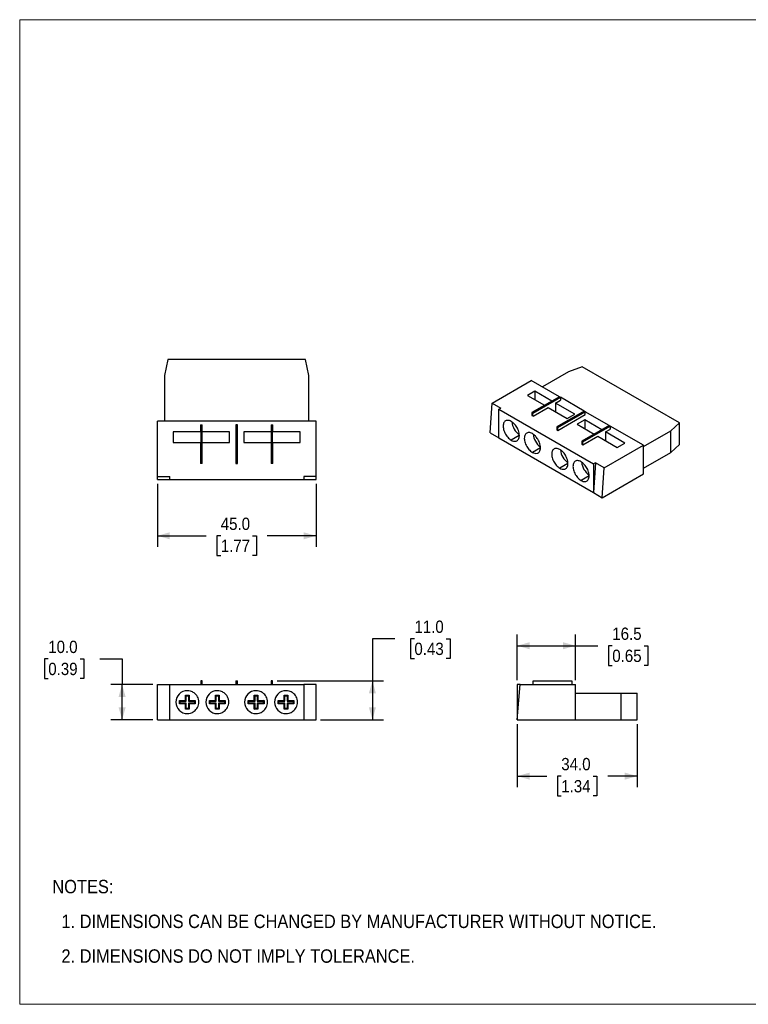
# Model space of a CAD drawing. Header units: millimetres. Extents: x 0 to 432, y 0 to 279.
# Tile 1 of 17: x 0 to 207, y 0 to 279. Entities that reach past the tile are written whole.
import ezdxf

# ---------------------------------------------------------------- set-up
doc = ezdxf.new("R2010")
doc.units = ezdxf.units.MM
doc.linetypes.add('SLD-Solid', pattern=[0])
doc.layers.add('DIMENSIONS', color=140, linetype='SLD-Solid', lineweight=25)
doc.layers.add('TEXT', color=140, linetype='SLD-Solid', lineweight=25)
doc.layers.add('SLD-DEFPOINTS', color=7, linetype='Continuous')
doc.styles.add('SLDTEXTSTYLE0', font='GOTHIC.TTF', dxfattribs={"width": 0.913})
doc.dimstyles.new('SLDDIMSTYLE0', dxfattribs={"dimtxt": 3.5, "dimasz": 3.5, "dimexe": 0, "dimexo": 0.0625, "dimgap": 0.875, "dimtad": 0, "dimtih": 1, "dimtoh": 1, "dimdec": 1, "dimrnd": 1e-09, "dimzin": 4, "dimdsep": 46, "dimtxsty": 'SLDTEXTSTYLE0', "dimsah": 1, "dimcen": 0.09, "dimadec": 0, "dimazin": 1, "dimtfac": 1, "dimtdec": 1, "dimtofl": 0, "dimtmove": 0, "dimatfit": 3, "dimfxl": 0, "dimfrac": 2, "dimtolj": 1, "dimtzin": 12, "dimarcsym": 0})
doc.dimstyles.new('SLDDIMSTYLE1', dxfattribs={"dimtxt": 3.5, "dimasz": 3.5, "dimexe": 0, "dimexo": 0.0625, "dimgap": 0.875, "dimtad": 0, "dimtih": 1, "dimtoh": 1, "dimdec": 1, "dimrnd": 1e-09, "dimzin": 12, "dimdsep": 46, "dimtxsty": 'SLDTEXTSTYLE0', "dimsah": 1, "dimcen": 0.09, "dimadec": 0, "dimazin": 3, "dimtfac": 1, "dimtdec": 1, "dimtofl": 0, "dimtmove": 0, "dimatfit": 3, "dimfxl": 0, "dimfrac": 2, "dimtolj": 1, "dimtzin": 12, "dimarcsym": 0})

# ---------------------------------------------------------------- blocks, each defined once
blk = doc.blocks.new('Block2')
at = {"color": 7, "linetype": 'SLD-Solid', "lineweight": 18}
for p, q in [((0, 279.4), (431.8, 279.4)), ((0, 279.4), (0, 0)), ((431.8, 279.4), (431.8, 0)), ((0, 0), (431.8, 0))]:
    blk.add_line(p, q, dxfattribs=at)
blk = doc.blocks.new('SW_NOTE_0_2')
at = {"layer": 'TEXT', "color": 0, "char_height": 3.81, "attachment_point": 1, "style": 'SLDTEXTSTYLE0'}
for s, insert in [('NOTES:', (0, 4.87)), ('  1. DIMENSIONS CAN BE CHANGED BY MANUFACTURER WITHOUT NOTICE.', (0, -4.99)), ('  2. DIMENSIONS DO NOT IMPLY TOLERANCE.', (0, -14.84))]:
    blk.add_mtext(s, dxfattribs=dict(at, insert=insert))
blk = doc.blocks.new('_D')
at = {"layer": 'DIMENSIONS'}
for p, q in [((8.1, 98), (7.03, 98)), ((7.03, 98), (7.03, 92.45)), ((17.15, 98), (18.21, 98)), ((18.21, 98), (18.21, 92.45)), ((22.7, 98.03), (29.05, 98.03)), ((29.05, 98.03), (29.05, 90.75)), ((7.03, 92.45), (8.1, 92.45)), ((18.21, 92.45), (17.15, 92.45)), ((37.78, 90.75), (25.88, 90.75)), ((29.05, 80.75), (29.05, 90.75)), ((37.78, 80.75), (25.88, 80.75))]:
    blk.add_line(p, q, dxfattribs=at)
for points in [[(29.05, 90.75), (28.05, 87.25), (30.05, 87.25)], [(29.05, 80.75), (30.05, 84.25), (28.05, 84.25)]]:
    blk.add_solid(points, dxfattribs=at)
at = {"layer": 'DIMENSIONS', "char_height": 3.5, "attachment_point": 1, "style": 'SLDTEXTSTYLE0'}
for s, insert in [('10.0', (8.1, 103.18)), ('0.39', (8.1, 96.92))]:
    blk.add_mtext(s, dxfattribs=dict(at, insert=insert))
blk = doc.blocks.new('_D_1')
at = {"layer": 'DIMENSIONS'}
for p, q in [((106.4, 103.73), (100.05, 103.73)), ((100.05, 103.73), (100.05, 91.75)), ((111.96, 103.71), (110.89, 103.71)), ((110.89, 103.71), (110.89, 98.15)), ((121.01, 103.71), (122.08, 103.71)), ((122.08, 103.71), (122.08, 98.15)), ((110.89, 98.15), (111.96, 98.15)), ((122.08, 98.15), (121.01, 98.15)), ((73.02, 91.75), (103.23, 91.75)), ((100.05, 91.75), (100.05, 80.75)), ((85.32, 80.75), (103.23, 80.75))]:
    blk.add_line(p, q, dxfattribs=at)
for points in [[(100.05, 91.75), (99.05, 88.25), (101.05, 88.25)], [(100.05, 80.75), (101.05, 84.25), (99.05, 84.25)]]:
    blk.add_solid(points, dxfattribs=at)
at = {"layer": 'DIMENSIONS', "char_height": 3.5, "attachment_point": 1, "style": 'SLDTEXTSTYLE0'}
for s, insert in [('11.0', (111.96, 108.89)), ('0.43', (111.96, 102.62))]:
    blk.add_mtext(s, dxfattribs=dict(at, insert=insert))
blk = doc.blocks.new('_D_2')
at = {"layer": 'DIMENSIONS'}
for p, q in [((141.15, 79.48), (141.15, 61.58)), ((175.15, 79.48), (175.15, 61.58)), ((141.15, 64.75), (149.49, 64.75)), ((153.62, 64.73), (152.56, 64.73)), ((152.56, 64.73), (152.56, 59.17)), ((162.67, 64.73), (163.74, 64.73)), ((163.74, 64.73), (163.74, 59.17)), ((175.15, 64.75), (166.81, 64.75)), ((152.56, 59.17), (153.62, 59.17)), ((163.74, 59.17), (162.67, 59.17))]:
    blk.add_line(p, q, dxfattribs=at)
for points in [[(141.15, 64.75), (144.65, 63.75), (144.65, 65.75)], [(175.15, 64.75), (171.65, 65.75), (171.65, 63.75)]]:
    blk.add_solid(points, dxfattribs=at)
at = {"layer": 'DIMENSIONS', "char_height": 3.5, "attachment_point": 1, "style": 'SLDTEXTSTYLE0'}
for s, insert in [('34.0', (153.62, 69.91)), ('1.34', (153.62, 63.64))]:
    blk.add_mtext(s, dxfattribs=dict(at, insert=insert))
blk = doc.blocks.new('_D_3')
at = {"layer": 'DIMENSIONS'}
for p, q in [((141.15, 92.02), (141.15, 104.93)), ((157.65, 92.02), (157.65, 104.93)), ((141.15, 101.75), (157.65, 101.75)), ((157.65, 101.75), (163.95, 101.75)), ((168.09, 101.73), (167.02, 101.73)), ((167.02, 101.73), (167.02, 96.17)), ((177.14, 101.73), (178.2, 101.73)), ((178.2, 101.73), (178.2, 96.17)), ((167.02, 96.17), (168.09, 96.17)), ((178.2, 96.17), (177.14, 96.17))]:
    blk.add_line(p, q, dxfattribs=at)
for points in [[(141.15, 101.75), (144.65, 100.75), (144.65, 102.75)], [(157.65, 101.75), (154.15, 102.75), (154.15, 100.75)]]:
    blk.add_solid(points, dxfattribs=at)
at = {"layer": 'DIMENSIONS', "char_height": 3.5, "attachment_point": 1, "style": 'SLDTEXTSTYLE0'}
for s, insert in [('16.5', (168.09, 106.91)), ('0.65', (168.09, 100.64))]:
    blk.add_mtext(s, dxfattribs=dict(at, insert=insert))
blk = doc.blocks.new('_D_4')
at = {"layer": 'DIMENSIONS'}
for p, q in [((39.05, 147.68), (39.05, 129.77)), ((84.05, 147.68), (84.05, 129.77)), ((39.05, 132.95), (52.89, 132.95)), ((57.03, 132.92), (55.96, 132.92)), ((55.96, 132.92), (55.96, 127.37)), ((66.08, 132.92), (67.15, 132.92)), ((67.15, 132.92), (67.15, 127.37)), ((84.05, 132.95), (70.22, 132.95)), ((55.96, 127.37), (57.03, 127.37)), ((67.15, 127.37), (66.08, 127.37))]:
    blk.add_line(p, q, dxfattribs=at)
for points in [[(39.05, 132.95), (42.55, 131.95), (42.55, 133.95)], [(84.05, 132.95), (80.55, 133.95), (80.55, 131.95)]]:
    blk.add_solid(points, dxfattribs=at)
at = {"layer": 'DIMENSIONS', "char_height": 3.5, "attachment_point": 1, "style": 'SLDTEXTSTYLE0'}
for s, insert in [('45.0', (57.03, 138.1)), ('1.77', (57.03, 131.84))]:
    blk.add_mtext(s, dxfattribs=dict(at, insert=insert))

msp = doc.modelspace()

# ---------------------------------------------------------------- linework, layer by layer
at = {"color": 7, "linetype": 'SLD-Solid', "lineweight": 18}
for p, q in [((0, 0), (0, 279.4)), ((0, 279.4), (431.8, 279.4)), ((0, 0), (431.8, 0))]:
    msp.add_line(p, q, dxfattribs=at)
for p, q in [((42.05, 182.95), (41.05, 178.45)), ((81.05, 182.95), (42.05, 182.95)), ((82.05, 178.45), (81.05, 182.95)), ((155.7, 179.48), (148.27, 175.19)), ((159.58, 180.91), (155.7, 179.48)), ((187.16, 164.99), (159.58, 180.91)), ((41.05, 178.45), (41.05, 165.45)), ((82.05, 165.45), (82.05, 178.45)), ((133.99, 170.62), (145.09, 177.03)), ((153.08, 172.42), (145.09, 177.03)), ((146.15, 173.97), (144.03, 172.74)), ((150.96, 171.19), (146.15, 173.97)), ((146.15, 173.97), (146.15, 171.52)), ((133.42, 162.13), (133.99, 170.62)), ((133.99, 170.62), (136.46, 169.19)), ((144.03, 172.74), (148.84, 169.97)), ((153.08, 172.42), (145.3, 167.93)), ((145.58, 167.76), (153.36, 172.25)), ((151.98, 170.6), (153.4, 171.42)), ((157.46, 167.44), (151.98, 170.6)), ((151.98, 170.6), (151.98, 168.15)), ((153.08, 172.42), (153.36, 172.25)), ((160.15, 168.34), (153.36, 172.25)), ((153.36, 172.25), (153.36, 171.44)), ((153.36, 171.44), (153.4, 171.42)), ((153.36, 171.4), (153.36, 171.44)), ((135.9, 168.87), (136.46, 169.19)), ((135.9, 168.87), (162.77, 153.35)), ((135.9, 160.7), (135.9, 168.87)), ((145.3, 167.93), (145.3, 167.11)), ((145.58, 167.76), (145.3, 167.93)), ((145.58, 166.95), (145.58, 167.76)), ((145.62, 166.93), (149.86, 169.38)), ((149.86, 169.38), (155.34, 166.21)), ((160.15, 168.34), (152.37, 163.85)), ((152.66, 163.68), (160.43, 168.17)), ((160.43, 168.17), (160.15, 168.34)), ((167.22, 164.25), (160.43, 168.17)), ((160.43, 167.36), (160.43, 168.17)), ((39.05, 149.75), (39.05, 165.45)), ((84.05, 165.45), (39.05, 165.45)), ((84.05, 149.75), (84.05, 165.45)), ((145.3, 167.15), (145.27, 167.13)), ((145.3, 167.11), (145.27, 167.13)), ((145.3, 167.11), (145.58, 166.95)), ((145.62, 166.93), (145.58, 166.95)), ((152.66, 162.87), (160.43, 167.36)), ((155.34, 166.21), (157.46, 167.44)), ((160.29, 165.81), (158.17, 164.58)), ((165.1, 163.03), (160.29, 165.81)), ((160.29, 165.81), (160.29, 163.36)), ((184.69, 162.74), (187.16, 164.99)), ((187.16, 158.86), (187.16, 164.99)), ((51.3, 162.45), (43.55, 162.45)), ((43.55, 162.45), (43.55, 159.45)), ((51.3, 164.45), (51.35, 164.45)), ((51.3, 164.45), (51.3, 162.45)), ((51.35, 164.45), (51.35, 153.45)), ((51.35, 164.45), (51.75, 164.45)), ((51.75, 153.45), (51.75, 164.45)), ((51.75, 164.45), (51.8, 164.45)), ((51.8, 162.45), (51.8, 164.45)), ((59.55, 162.45), (51.8, 162.45)), ((59.55, 159.45), (59.55, 162.45)), ((61.75, 164.45), (61.35, 164.45)), ((61.35, 164.45), (61.35, 153.45)), ((61.75, 153.45), (61.75, 164.45)), ((71.3, 162.45), (63.55, 162.45)), ((63.55, 162.45), (63.55, 159.45)), ((71.3, 164.45), (71.35, 164.45)), ((71.3, 164.45), (71.3, 162.45)), ((71.35, 164.45), (71.35, 153.45)), ((71.35, 164.45), (71.75, 164.45)), ((71.75, 153.45), (71.75, 164.45)), ((71.75, 164.45), (71.8, 164.45)), ((71.8, 162.45), (71.8, 164.45)), ((79.55, 162.45), (71.8, 162.45)), ((79.55, 159.45), (79.55, 162.45)), ((133.42, 162.13), (135.9, 160.7)), ((152.37, 163.85), (152.37, 163.03)), ((152.37, 163.85), (152.66, 163.68)), ((152.37, 163.03), (152.66, 162.87)), ((152.66, 162.87), (152.66, 163.68)), ((158.17, 164.58), (162.98, 161.8)), ((167.22, 164.25), (159.44, 159.76)), ((159.73, 159.6), (167.5, 164.09)), ((166.13, 162.44), (167.54, 163.25)), ((171.61, 159.27), (166.13, 162.44)), ((166.13, 162.44), (166.13, 159.99)), ((167.22, 164.25), (167.5, 164.09)), ((176.91, 158.66), (167.5, 164.09)), ((167.5, 164.09), (167.5, 163.27)), ((167.5, 163.27), (167.54, 163.25)), ((167.5, 163.23), (167.5, 163.27)), ((176.91, 158.25), (184.69, 162.74)), ((184.69, 156.62), (184.69, 162.74)), ((43.55, 159.45), (51.3, 159.45)), ((51.3, 159.45), (51.3, 153.45)), ((51.8, 153.45), (51.8, 159.45)), ((51.8, 159.45), (59.55, 159.45)), ((63.55, 159.45), (71.3, 159.45)), ((71.3, 159.45), (71.3, 153.45)), ((71.8, 153.45), (71.8, 159.45)), ((71.8, 159.45), (79.55, 159.45)), ((135.9, 160.7), (162.77, 145.19)), ((141.72, 161.41), (139.43, 160.09)), ((159.44, 159.76), (159.44, 158.95)), ((159.73, 159.6), (159.44, 159.76)), ((159.73, 158.78), (159.73, 159.6)), ((159.76, 158.76), (164, 161.21)), ((164, 161.21), (169.48, 158.05)), ((169.48, 158.05), (171.61, 159.27)), ((147.74, 157.94), (145.44, 156.62)), ((159.44, 158.99), (159.41, 158.97)), ((159.44, 158.95), (159.41, 158.97)), ((159.44, 158.95), (159.73, 158.78)), ((159.76, 158.76), (159.73, 158.78)), ((165.81, 152.25), (176.91, 158.66)), ((176.91, 150.5), (176.91, 158.66)), ((176.91, 152.13), (184.69, 156.62)), ((184.69, 156.62), (187.16, 158.86)), ((163.33, 153.68), (162.77, 153.35)), ((163.33, 153.68), (162.77, 145.19)), ((165.81, 152.25), (163.33, 153.68)), ((51.35, 153.45), (51.3, 153.45)), ((51.75, 153.45), (51.35, 153.45)), ((51.8, 153.45), (51.75, 153.45)), ((61.35, 153.45), (61.75, 153.45)), ((71.35, 153.45), (71.3, 153.45)), ((71.75, 153.45), (71.35, 153.45)), ((71.8, 153.45), (71.75, 153.45)), ((155.52, 153.45), (153.22, 152.13)), ((162.77, 153.35), (162.77, 145.19)), ((165.24, 143.76), (165.81, 152.25)), ((39.05, 149.75), (42.55, 149.75)), ((39.05, 148.95), (39.05, 149.75)), ((39.05, 148.95), (42.55, 148.95)), ((42.55, 148.95), (42.55, 149.75)), ((42.55, 148.95), (80.55, 148.95)), ((84.05, 149.75), (80.55, 149.75)), ((80.55, 149.75), (80.55, 148.95)), ((80.55, 148.95), (84.05, 148.95)), ((84.05, 148.95), (84.05, 149.75)), ((161.53, 149.98), (159.23, 148.66)), ((165.24, 143.76), (176.91, 150.5)), ((162.77, 145.19), (165.24, 143.76)), ((39.05, 80.75), (39.05, 90.75)), ((39.05, 90.75), (42.55, 90.75)), ((42.55, 80.75), (42.55, 90.75)), ((42.55, 90.75), (80.55, 90.75)), ((51.75, 91.75), (51.35, 91.75)), ((51.35, 91.75), (51.35, 90.75)), ((51.75, 90.75), (51.75, 91.75)), ((61.35, 91.75), (61.35, 90.75)), ((61.35, 91.75), (61.75, 91.75)), ((61.75, 90.75), (61.75, 91.75)), ((71.75, 91.75), (71.35, 91.75)), ((71.35, 91.75), (71.35, 90.75)), ((71.75, 90.75), (71.75, 91.75)), ((84.05, 90.75), (80.55, 90.75)), ((80.55, 90.75), (80.55, 80.75)), ((84.05, 80.75), (84.05, 90.75)), ((141.15, 80.75), (141.95, 90.75)), ((141.15, 90.75), (141.15, 80.75)), ((141.95, 90.75), (141.15, 90.75)), ((141.95, 90.75), (157.65, 90.75)), ((145.65, 90.75), (145.65, 91.75)), ((145.65, 91.75), (156.65, 91.75)), ((156.65, 91.75), (156.65, 90.75)), ((157.65, 80.75), (157.65, 90.75)), ((47.05, 87.75), (48.05, 87.75)), ((47.05, 86.25), (47.05, 87.75)), ((47.05, 87.75), (47.25, 87.55)), ((47.25, 86.05), (47.25, 87.55)), ((47.25, 87.55), (47.85, 87.55)), ((48.05, 87.75), (47.85, 87.55)), ((47.85, 87.55), (47.85, 86.05)), ((48.05, 87.75), (48.05, 86.25)), ((55.55, 87.75), (56.55, 87.75)), ((55.55, 86.25), (55.55, 87.75)), ((55.55, 87.75), (55.75, 87.55)), ((55.75, 86.05), (55.75, 87.55)), ((55.75, 87.55), (56.35, 87.55)), ((56.55, 87.75), (56.35, 87.55)), ((56.35, 87.55), (56.35, 86.05)), ((56.55, 87.75), (56.55, 86.25)), ((66.55, 87.75), (67.55, 87.75)), ((66.55, 86.25), (66.55, 87.75)), ((66.55, 87.75), (66.75, 87.55)), ((66.75, 86.05), (66.75, 87.55)), ((66.75, 87.55), (67.35, 87.55)), ((67.55, 87.75), (67.35, 87.55)), ((67.35, 87.55), (67.35, 86.05)), ((67.55, 87.75), (67.55, 86.25)), ((75.05, 87.75), (76.05, 87.75)), ((75.05, 86.25), (75.05, 87.75)), ((75.05, 87.75), (75.25, 87.55)), ((75.25, 86.05), (75.25, 87.55)), ((75.25, 87.55), (75.85, 87.55)), ((76.05, 87.75), (75.85, 87.55)), ((75.85, 87.55), (75.85, 86.05)), ((76.05, 87.75), (76.05, 86.25)), ((157.65, 88.25), (170.65, 88.25)), ((170.65, 80.75), (170.65, 88.25)), ((170.65, 88.25), (175.15, 88.25)), ((175.15, 80.75), (175.15, 88.25)), ((45.3, 86.25), (47.05, 86.25)), ((45.3, 85.25), (45.3, 86.25)), ((45.3, 86.25), (45.5, 86.05)), ((45.3, 85.25), (45.5, 85.45)), ((47.05, 85.25), (45.3, 85.25)), ((45.5, 86.05), (47.25, 86.05)), ((45.5, 85.45), (45.5, 86.05)), ((47.25, 85.45), (45.5, 85.45)), ((47.05, 86.25), (47.25, 86.05)), ((47.05, 85.25), (47.25, 85.45)), ((47.05, 83.75), (47.05, 85.25)), ((47.05, 83.75), (47.25, 83.95)), ((47.25, 83.95), (47.25, 85.45)), ((47.85, 83.95), (47.25, 83.95)), ((48.05, 86.25), (47.85, 86.05)), ((47.85, 86.05), (49.6, 86.05)), ((48.05, 85.25), (47.85, 85.45)), ((49.6, 85.45), (47.85, 85.45)), ((47.85, 85.45), (47.85, 83.95)), ((47.85, 83.95), (48.05, 83.75)), ((48.05, 86.25), (49.8, 86.25)), ((48.05, 85.25), (48.05, 83.75)), ((49.8, 85.25), (48.05, 85.25)), ((49.8, 86.25), (49.6, 86.05)), ((49.6, 86.05), (49.6, 85.45)), ((49.8, 85.25), (49.6, 85.45)), ((49.8, 86.25), (49.8, 85.25)), ((53.8, 86.25), (55.55, 86.25)), ((53.8, 85.25), (53.8, 86.25)), ((53.8, 86.25), (54, 86.05)), ((53.8, 85.25), (54, 85.45)), ((55.55, 85.25), (53.8, 85.25)), ((54, 86.05), (55.75, 86.05)), ((54, 85.45), (54, 86.05)), ((55.75, 85.45), (54, 85.45)), ((55.55, 86.25), (55.75, 86.05)), ((55.55, 85.25), (55.75, 85.45)), ((55.55, 83.75), (55.55, 85.25)), ((55.55, 83.75), (55.75, 83.95)), ((55.75, 83.95), (55.75, 85.45)), ((56.35, 83.95), (55.75, 83.95)), ((56.55, 86.25), (56.35, 86.05)), ((56.35, 86.05), (58.1, 86.05)), ((56.35, 85.45), (56.35, 83.95)), ((56.55, 85.25), (56.35, 85.45)), ((58.1, 85.45), (56.35, 85.45)), ((56.35, 83.95), (56.55, 83.75)), ((56.55, 86.25), (58.3, 86.25)), ((56.55, 85.25), (56.55, 83.75)), ((58.3, 85.25), (56.55, 85.25)), ((58.3, 86.25), (58.1, 86.05)), ((58.1, 86.05), (58.1, 85.45)), ((58.3, 85.25), (58.1, 85.45)), ((58.3, 86.25), (58.3, 85.25)), ((64.8, 86.25), (66.55, 86.25)), ((64.8, 85.25), (64.8, 86.25)), ((64.8, 86.25), (65, 86.05)), ((64.8, 85.25), (65, 85.45)), ((66.55, 85.25), (64.8, 85.25)), ((65, 86.05), (66.75, 86.05)), ((65, 85.45), (65, 86.05)), ((66.75, 85.45), (65, 85.45)), ((66.55, 86.25), (66.75, 86.05)), ((66.55, 85.25), (66.75, 85.45)), ((66.55, 83.75), (66.55, 85.25)), ((66.55, 83.75), (66.75, 83.95)), ((66.75, 83.95), (66.75, 85.45)), ((67.35, 83.95), (66.75, 83.95)), ((67.55, 86.25), (67.35, 86.05)), ((67.35, 86.05), (69.1, 86.05)), ((67.35, 85.45), (67.35, 83.95)), ((67.55, 85.25), (67.35, 85.45)), ((69.1, 85.45), (67.35, 85.45)), ((67.35, 83.95), (67.55, 83.75)), ((67.55, 86.25), (69.3, 86.25)), ((67.55, 85.25), (67.55, 83.75)), ((69.3, 85.25), (67.55, 85.25)), ((69.3, 86.25), (69.1, 86.05)), ((69.1, 86.05), (69.1, 85.45)), ((69.3, 85.25), (69.1, 85.45)), ((69.3, 86.25), (69.3, 85.25)), ((73.3, 86.25), (75.05, 86.25)), ((73.3, 85.25), (73.3, 86.25)), ((73.3, 86.25), (73.5, 86.05)), ((73.3, 85.25), (73.5, 85.45)), ((75.05, 85.25), (73.3, 85.25)), ((73.5, 86.05), (75.25, 86.05)), ((73.5, 85.45), (73.5, 86.05)), ((75.25, 85.45), (73.5, 85.45)), ((75.05, 86.25), (75.25, 86.05)), ((75.05, 85.25), (75.25, 85.45)), ((75.05, 83.75), (75.05, 85.25)), ((75.05, 83.75), (75.25, 83.95)), ((75.25, 83.95), (75.25, 85.45)), ((75.85, 83.95), (75.25, 83.95)), ((76.05, 86.25), (75.85, 86.05)), ((75.85, 86.05), (77.6, 86.05)), ((75.85, 85.45), (75.85, 83.95)), ((76.05, 85.25), (75.85, 85.45)), ((77.6, 85.45), (75.85, 85.45)), ((75.85, 83.95), (76.05, 83.75)), ((76.05, 86.25), (77.8, 86.25)), ((76.05, 85.25), (76.05, 83.75)), ((77.8, 85.25), (76.05, 85.25)), ((77.8, 86.25), (77.6, 86.05)), ((77.6, 86.05), (77.6, 85.45)), ((77.8, 85.25), (77.6, 85.45)), ((77.8, 86.25), (77.8, 85.25)), ((48.05, 83.75), (47.05, 83.75)), ((56.55, 83.75), (55.55, 83.75)), ((67.55, 83.75), (66.55, 83.75)), ((76.05, 83.75), (75.05, 83.75)), ((39.05, 80.75), (42.55, 80.75)), ((42.55, 80.75), (80.55, 80.75)), ((80.55, 80.75), (84.05, 80.75)), ((141.15, 80.75), (157.65, 80.75)), ((157.65, 80.75), (170.65, 80.75)), ((170.65, 80.75), (175.15, 80.75))]:
    msp.add_line(p, q)
at = {"flags": 128}
for points in [[(139.43, 165.4), (139.17, 165.53), (138.92, 165.63), (138.67, 165.69), (138.44, 165.71), (138.21, 165.7), (138, 165.64), (137.81, 165.56), (137.64, 165.43), (137.49, 165.28), (137.36, 165.09), (137.26, 164.87), (137.19, 164.63), (137.15, 164.36), (137.13, 164.07), (137.15, 163.76), (137.19, 163.45), (137.26, 163.12), (137.36, 162.79), (137.49, 162.45), (137.64, 162.13), (137.81, 161.8), (138, 161.5), (138.21, 161.2), (138.44, 160.93), (138.67, 160.68), (138.92, 160.45), (139.17, 160.25), (139.43, 160.09)], [(145.44, 161.93), (145.19, 162.06), (144.93, 162.16), (144.68, 162.22), (144.45, 162.24), (144.22, 162.23), (144.01, 162.18), (143.82, 162.09), (143.65, 161.96), (143.5, 161.81), (143.37, 161.62), (143.27, 161.4), (143.2, 161.16), (143.16, 160.89), (143.14, 160.6), (143.16, 160.29), (143.2, 159.98), (143.27, 159.65), (143.37, 159.32), (143.5, 158.98), (143.65, 158.66), (143.82, 158.33), (144.01, 158.03), (144.22, 157.73), (144.45, 157.46), (144.68, 157.21), (144.93, 156.98), (145.19, 156.78), (145.44, 156.62)], [(153.22, 157.44), (152.96, 157.57), (152.71, 157.67), (152.46, 157.73), (152.22, 157.75), (152, 157.74), (151.79, 157.68), (151.6, 157.6), (151.42, 157.47), (151.27, 157.32), (151.15, 157.13), (151.05, 156.91), (150.98, 156.67), (150.94, 156.4), (150.92, 156.11), (150.94, 155.8), (150.98, 155.49), (151.05, 155.16), (151.15, 154.83), (151.27, 154.49), (151.42, 154.17), (151.6, 153.84), (151.79, 153.54), (152, 153.24), (152.22, 152.97), (152.46, 152.72), (152.71, 152.49), (152.96, 152.29), (153.22, 152.13)], [(159.23, 153.97), (158.97, 154.1), (158.72, 154.2), (158.47, 154.26), (158.23, 154.28), (158.01, 154.27), (157.8, 154.22), (157.61, 154.13), (157.43, 154), (157.29, 153.85), (157.16, 153.66), (157.06, 153.44), (156.99, 153.2), (156.95, 152.93), (156.93, 152.64), (156.95, 152.33), (156.99, 152.02), (157.06, 151.69), (157.16, 151.36), (157.29, 151.02), (157.43, 150.7), (157.61, 150.37), (157.8, 150.07), (158.01, 149.77), (158.23, 149.5), (158.47, 149.25), (158.72, 149.02), (158.97, 148.82), (159.23, 148.66)]]:
    msp.add_lwpolyline(points, dxfattribs=at)
for centre, radius, start, end in [((144.66, 165.76), 5.07, 185.4835, 234.4454), ((150.67, 162.29), 5.07, 185.481, 234.4904), ((158.45, 157.8), 5.07, 185.5006, 234.4893), ((164.46, 154.33), 5.07, 185.4811, 234.4903), ((47.55, 85.75), 3.25, 90, 270), ((56.05, 85.75), 3.25, 90, 270), ((67.05, 85.75), 3.25, 90, 270), ((75.55, 85.75), 3.25, 90, 270)]:
    msp.add_arc(centre, radius, start, end)
for points in [[(139.43, 160.09), (139.62, 159.98), (139.84, 159.88), (140.31, 159.77), (140.57, 159.75), (140.93, 159.86), (141.05, 159.92), (141.27, 160.08), (141.38, 160.19), (141.54, 160.46), (141.61, 160.62), (141.71, 160.99), (141.73, 161.2), (141.73, 161.64), (141.71, 161.87), (141.61, 162.35), (141.54, 162.59), (141.38, 163.05), (141.27, 163.28), (141.05, 163.7), (140.93, 163.89), (140.57, 164.42), (140.31, 164.7), (139.84, 165.13), (139.62, 165.29), (139.43, 165.4)], [(145.44, 156.62), (145.63, 156.51), (145.85, 156.41), (146.32, 156.3), (146.58, 156.28), (146.94, 156.39), (147.06, 156.45), (147.28, 156.61), (147.39, 156.72), (147.56, 156.99), (147.62, 157.15), (147.72, 157.52), (147.74, 157.73), (147.74, 158.17), (147.72, 158.4), (147.62, 158.88), (147.56, 159.12), (147.39, 159.58), (147.28, 159.81), (147.06, 160.23), (146.94, 160.42), (146.58, 160.95), (146.32, 161.23), (145.85, 161.66), (145.63, 161.82), (145.44, 161.93)], [(153.22, 152.13), (153.41, 152.02), (153.63, 151.92), (154.1, 151.81), (154.35, 151.79), (154.72, 151.9), (154.84, 151.96), (155.06, 152.12), (155.16, 152.23), (155.33, 152.5), (155.4, 152.66), (155.49, 153.03), (155.52, 153.24), (155.52, 153.68), (155.49, 153.91), (155.4, 154.39), (155.33, 154.63), (155.16, 155.09), (155.06, 155.32), (154.84, 155.74), (154.72, 155.93), (154.35, 156.46), (154.1, 156.74), (153.63, 157.17), (153.41, 157.33), (153.22, 157.44)], [(159.23, 148.66), (159.42, 148.55), (159.64, 148.45), (160.11, 148.34), (160.36, 148.32), (160.73, 148.43), (160.85, 148.49), (161.07, 148.65), (161.17, 148.76), (161.34, 149.03), (161.41, 149.19), (161.51, 149.56), (161.53, 149.77), (161.53, 150.21), (161.51, 150.44), (161.41, 150.92), (161.34, 151.16), (161.17, 151.62), (161.07, 151.85), (160.85, 152.27), (160.73, 152.46), (160.36, 152.99), (160.11, 153.27), (159.64, 153.7), (159.42, 153.86), (159.23, 153.97)], [(47.55, 82.5), (47.82, 82.5), (48.13, 82.53), (48.8, 82.73), (49.16, 82.89), (49.68, 83.28), (49.85, 83.44), (50.16, 83.79), (50.3, 84), (50.54, 84.45), (50.64, 84.69), (50.77, 85.21), (50.8, 85.48), (50.8, 86.02), (50.77, 86.29), (50.64, 86.81), (50.54, 87.06), (50.3, 87.51), (50.16, 87.71), (49.85, 88.07), (49.68, 88.22), (49.16, 88.61), (48.8, 88.77), (48.13, 88.97), (47.82, 89), (47.55, 89)], [(56.05, 82.5), (56.32, 82.5), (56.63, 82.53), (57.3, 82.73), (57.66, 82.89), (58.18, 83.28), (58.35, 83.44), (58.66, 83.79), (58.8, 84), (59.04, 84.45), (59.14, 84.69), (59.27, 85.21), (59.3, 85.48), (59.3, 86.02), (59.27, 86.29), (59.14, 86.81), (59.04, 87.06), (58.8, 87.51), (58.66, 87.71), (58.35, 88.07), (58.18, 88.22), (57.66, 88.61), (57.3, 88.77), (56.63, 88.97), (56.32, 89), (56.05, 89)], [(67.05, 82.5), (67.32, 82.5), (67.63, 82.53), (68.3, 82.73), (68.66, 82.89), (69.18, 83.28), (69.35, 83.44), (69.66, 83.79), (69.8, 84), (70.04, 84.45), (70.14, 84.69), (70.27, 85.21), (70.3, 85.48), (70.3, 86.02), (70.27, 86.29), (70.14, 86.81), (70.04, 87.06), (69.8, 87.51), (69.66, 87.71), (69.35, 88.07), (69.18, 88.22), (68.66, 88.61), (68.3, 88.77), (67.63, 88.97), (67.32, 89), (67.05, 89)], [(75.55, 82.5), (75.82, 82.5), (76.13, 82.53), (76.8, 82.73), (77.16, 82.89), (77.68, 83.28), (77.85, 83.44), (78.16, 83.79), (78.3, 84), (78.54, 84.45), (78.64, 84.69), (78.77, 85.21), (78.8, 85.48), (78.8, 86.02), (78.77, 86.29), (78.64, 86.81), (78.54, 87.06), (78.3, 87.51), (78.16, 87.71), (77.85, 88.07), (77.68, 88.22), (77.16, 88.61), (76.8, 88.77), (76.13, 88.97), (75.82, 89), (75.55, 89)]]:
    msp.add_open_spline(points, degree=3, knots=[0, 0, 0, 0, 0.125, 0.125, 0.25, 0.25, 0.3125, 0.3125, 0.375, 0.375, 0.4375, 0.4375, 0.5, 0.5, 0.5625, 0.5625, 0.625, 0.625, 0.6875, 0.6875, 0.75, 0.75, 0.875, 0.875, 1, 1, 1, 1])

# ---------------------------------------------------------------- block references
at = {"layer": 'SLD-DEFPOINTS'}
msp.add_blockref('Block2', (0, 0), dxfattribs=at)
at = {"layer": 'TEXT'}
msp.add_blockref('SW_NOTE_0_2', (9.26, 30.44), dxfattribs=at)

# ---------------------------------------------------------------- dimensions: what is measured, and where the dimension line sits
at = {"layer": 'DIMENSIONS'}
for base, p1, p2, angle, dimstyle, picture, middle in [((84.05, 132.95), (39.05, 148.95), (84.05, 148.95), 0, 'SLDDIMSTYLE0', '_D_4', (61.55, 132.95)), ((100.05, 80.75), (71.75, 91.75), (84.05, 80.75), 90, 'SLDDIMSTYLE0', '_D_1', (100.05, 103.73)), ((157.65, 101.75), (141.15, 90.75), (157.65, 90.75), 0, 'SLDDIMSTYLE1', '_D_3', (172.61, 101.75)), ((29.05, 90.75), (39.05, 80.75), (39.05, 90.75), 90, 'SLDDIMSTYLE0', '_D', (29.05, 98.03))]:
    dim = msp.add_linear_dim(base=base, p1=p1, p2=p2, angle=angle, dimstyle=dimstyle, dxfattribs=at)
    dim.commit()
    dim.dimension.update_dxf_attribs({"geometry": picture, "text_midpoint": middle, "dimtype": 160})
dim = msp.add_linear_dim(base=(175.15, 64.75), p1=(141.15, 80.75), p2=(175.15, 80.75), dimstyle='SLDDIMSTYLE0', dxfattribs=at)
dim.commit()
dim.dimension.update_dxf_attribs({"geometry": '_D_2', "text_midpoint": (158.15, 64.75), "dimtype": 160})

doc.saveas('drawing.dxf')
